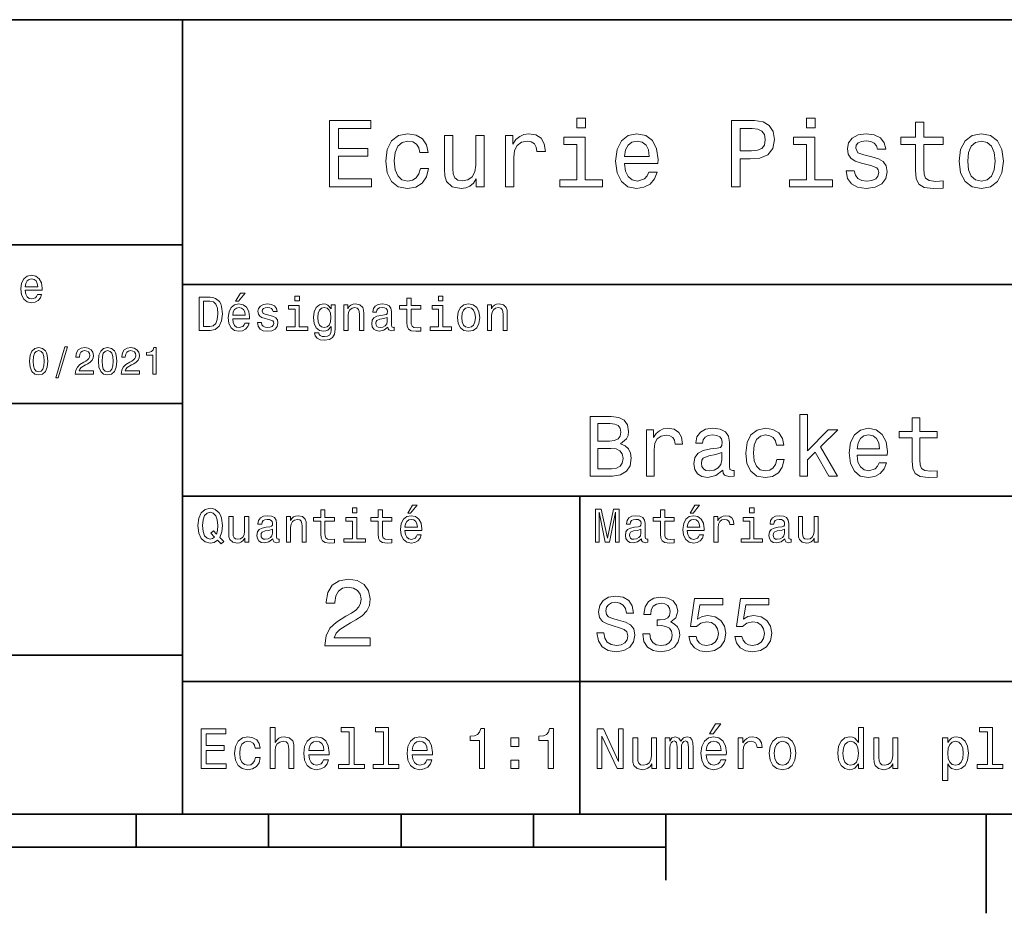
# Model space of a CAD drawing. Extents: x 0 to 297, y 0 to 210.
# Tile 6 of 8: x 150 to 224, y 2 to 70. Entities that reach past the tile are written whole.
import ezdxf

# ---------------------------------------------------------------- set-up
doc = ezdxf.new("R2010")
doc.units = 0

msp = doc.modelspace()

# ---------------------------------------------------------------- linework, layer by layer
at = {"color": 7, "lineweight": 35}
for p, q in [((97, 70), (287, 70)), ((162, 10), (162, 70)), ((97, 53), (162, 53)), ((162, 50), (287, 50)), ((97, 41), (162, 41)), ((162, 34), (287, 34)), ((97, 22), (162, 22)), ((162, 20), (287, 20)), ((10, 10), (287, 10)), ((97, 10), (287, 10)), ((98.5, 7.5), (198.5, 7.5))]:
    msp.add_line(p, q, dxfattribs=at)
at = {"color": 7, "lineweight": 35, "ltscale": 0.35}
msp.add_line((192, 20), (192, 34), dxfattribs=at)
at = {"color": 7, "lineweight": 35, "ltscale": 0.25}
msp.add_line((192, 10), (192, 20), dxfattribs=at)
at = {"color": 7, "lineweight": 35, "ltscale": 0.0625}
for p, q in [((158.5, 10), (158.5, 7.5)), ((168.5, 10), (168.5, 7.5)), ((178.5, 10), (178.5, 7.5)), ((188.5, 10), (188.5, 7.5))]:
    msp.add_line(p, q, dxfattribs=at)
at = {"color": 7, "lineweight": 35, "ltscale": 0.125}
msp.add_line((198.5, 10), (198.5, 5), dxfattribs=at)
at = {"color": 7, "lineweight": 35, "ltscale": 0.1875}
msp.add_line((222.699997, 10), (222.699997, 2.5), dxfattribs=at)
at = {"color": 7, "lineweight": 13}
for points in [[(192.439484, 62.554031), (191.769455, 62.554031), (191.769455, 61.833572), (192.439484, 61.833572)], [(209.788177, 62.554031), (209.118149, 62.554031), (209.118149, 61.833572), (209.788177, 61.833572)], [(173.109512, 57.381123), (176.279541, 57.381123), (176.279541, 57.986309), (173.772339, 57.986309), (173.772339, 59.679394), (176.005768, 59.679394), (176.005768, 60.277374), (173.772339, 60.277374), (173.772339, 61.775936), (176.221893, 61.775936), (176.221893, 62.381123), (173.109512, 62.381123)], [(203.462524, 57.381123), (204.125351, 57.381123), (204.125351, 59.492073), (204.860229, 59.492073), (205.602295, 59.528095), (206.193085, 59.780258), (206.574921, 60.270172), (206.704605, 60.940201), (206.603745, 61.559795), (206.315552, 62.013687), (205.840057, 62.287464), (205.191635, 62.381123), (203.462524, 62.381123)], [(205.01152, 61.76873), (205.443802, 61.725502), (205.760803, 61.588615), (205.94812, 61.336452), (206.01297, 60.940201), (205.940918, 60.522331), (205.746399, 60.270172), (205.414978, 60.140488), (204.96109, 60.104465), (204.125351, 60.104465), (204.125351, 61.76873)], [(217.353027, 60.579971), (217.353027, 58.64193), (217.396255, 58.015129), (217.597992, 57.582851), (218.001434, 57.330688), (218.685883, 57.244236), (219.43515, 57.280258), (219.43515, 57.827808), (218.887604, 57.78458), (218.390488, 57.842216), (218.123917, 58.022331), (218.008652, 58.324928), (217.98703, 58.75), (217.98703, 60.579971), (219.43515, 60.579971), (219.43515, 61.120316), (217.98703, 61.120316), (217.98703, 62.251438), (217.353027, 62.251438), (217.353027, 61.120316), (216.257935, 61.120316), (216.257935, 60.579971)], [(179.932281, 59.967579), (180.559082, 59.967579), (180.429398, 60.543945), (180.119598, 60.997837), (179.636887, 61.278816), (179.010086, 61.386887), (178.318436, 61.242794), (177.792511, 60.839336), (177.46109, 60.183716), (177.345825, 59.304752), (177.453888, 58.432995), (177.778091, 57.78458), (178.289627, 57.381123), (178.988464, 57.244236), (179.608063, 57.352303), (180.090775, 57.6549), (180.42218, 58.130402), (180.566284, 58.764408), (179.96109, 58.764408), (179.853027, 58.36095), (179.651291, 58.058357), (179.363113, 57.871037), (179.010086, 57.8134), (178.570602, 57.907059), (178.253601, 58.195244), (178.059082, 58.663544), (177.994232, 59.326366), (178.059082, 59.974781), (178.260803, 60.443081), (178.585007, 60.731266), (179.010086, 60.83213), (179.38472, 60.767288), (179.66571, 60.601585), (179.853027, 60.327808)], [(184.788177, 61.25), (184.154175, 61.25), (184.154175, 59.016571), (184.082123, 58.497837), (183.873199, 58.123196), (183.548996, 57.892651), (183.123917, 57.820602), (182.785294, 57.878242), (182.569168, 58.051151), (182.446686, 58.346542), (182.417862, 58.764408), (182.417862, 61.25), (181.783859, 61.25), (181.783859, 58.706772), (181.805481, 58.195244), (181.942368, 57.770172), (182.360229, 57.381123), (183.030258, 57.244236), (183.390488, 57.294666), (183.700287, 57.424351), (183.966858, 57.647694), (184.182999, 57.971901), (184.182999, 57.381123), (184.788177, 57.381123)], [(186.380402, 57.381123), (187.014404, 57.381123), (187.014404, 59.592937), (187.079254, 60.12608), (187.273773, 60.507923), (187.590775, 60.738472), (188.015854, 60.817722), (188.332855, 60.767288), (188.570602, 60.623199), (188.714691, 60.378242), (188.765121, 60.046829), (189.406342, 60.046829), (189.319885, 60.630402), (189.082123, 61.048271), (188.685883, 61.30043), (188.145538, 61.386887), (187.778091, 61.32925), (187.46109, 61.185158), (187.180115, 60.940201), (186.956772, 60.608788), (186.956772, 61.25), (186.380402, 61.25)], [(192.417862, 57.914265), (192.417862, 61.120316), (190.789627, 61.120316), (190.789627, 60.579971), (191.783859, 60.579971), (191.783859, 57.914265), (190.48703, 57.914265), (190.48703, 57.381123), (193.729111, 57.381123), (193.729111, 57.914265)], [(195.37175, 59.131844), (197.907776, 59.131844), (197.914978, 59.427231), (197.799713, 60.255764), (197.482712, 60.875359), (196.978378, 61.25), (196.30835, 61.386887), (195.65274, 61.242794), (195.148407, 60.839336), (194.824203, 60.183716), (194.708923, 59.319164), (194.817001, 58.432995), (195.141205, 57.78458), (195.638321, 57.381123), (196.286743, 57.244236), (196.848694, 57.337894), (197.309799, 57.582851), (197.648407, 57.971901), (197.842941, 58.490631), (197.216141, 58.490631), (197.086456, 58.20245), (196.899139, 57.986309), (196.365997, 57.8134), (195.955322, 57.892651), (195.645538, 58.14481), (195.443802, 58.555473), (195.37175, 59.110229)], [(209.766571, 57.914265), (209.766571, 61.120316), (208.138321, 61.120316), (208.138321, 60.579971), (209.132568, 60.579971), (209.132568, 57.914265), (207.835724, 57.914265), (207.835724, 57.381123), (211.077805, 57.381123), (211.077805, 57.914265)], [(214.060516, 59.636166), (213.44812, 59.780258), (212.994232, 59.945965), (212.842941, 60.28458), (212.886169, 60.522331), (213.03746, 60.695244), (213.282425, 60.803314), (213.635437, 60.846542), (213.97406, 60.803314), (214.240631, 60.67363), (214.413544, 60.479107), (214.485596, 60.219738), (215.105194, 60.219738), (215.105194, 60.23415), (214.997116, 60.70245), (214.701721, 61.069885), (214.240631, 61.30043), (213.635437, 61.386887), (213.023056, 61.30043), (212.57637, 61.062679), (212.29538, 60.709652), (212.208939, 60.262966), (212.273773, 59.830688), (212.475494, 59.528095), (212.806915, 59.311958), (213.289627, 59.16066), (213.995682, 58.987751), (214.427948, 58.807636), (214.543228, 58.663544), (214.586456, 58.447407), (214.521606, 58.180836), (214.348694, 57.979107), (214.067719, 57.849422), (213.693085, 57.806194), (213.296829, 57.849422), (213.008636, 58.000721), (212.814117, 58.245674), (212.734863, 58.584293), (212.122482, 58.584293), (212.223343, 58.007923), (212.518738, 57.590057), (212.98703, 57.337894), (213.635437, 57.244236), (214.312683, 57.337894), (214.809799, 57.590057), (215.112396, 57.993515), (215.220459, 58.519451), (215.141205, 58.973343), (214.917862, 59.283138), (214.55043, 59.484871)], [(220.65274, 59.311958), (220.768005, 58.432995), (221.099426, 57.78458), (221.625366, 57.381123), (222.331421, 57.244236), (223.030258, 57.381123), (223.556198, 57.777374), (223.887604, 58.425793), (224.010086, 59.311958), (223.887604, 60.190922), (223.556198, 60.846542), (223.030258, 61.242794), (222.331421, 61.386887), (221.625366, 61.242794), (221.099426, 60.839336), (220.768005, 60.190922)], [(195.37175, 59.664986), (195.451004, 60.162102), (195.645538, 60.529537), (195.940918, 60.75288), (196.329971, 60.83213), (196.711807, 60.75288), (197.007202, 60.529537), (197.187317, 60.162102), (197.252167, 59.664986)], [(221.301147, 59.319164), (221.365997, 59.967579), (221.567719, 60.435879), (221.891937, 60.72406), (222.331421, 60.824928), (222.763687, 60.72406), (223.087891, 60.443081), (223.289627, 59.967579), (223.361679, 59.319164), (223.289627, 58.663544), (223.087891, 58.188038), (222.763687, 57.899853), (222.331421, 57.806194), (221.891937, 57.899853), (221.567719, 58.188038), (221.365997, 58.663544)], [(150.121765, 49.565922), (151.389771, 49.565922), (151.393372, 49.713619), (151.335739, 50.127884), (151.177231, 50.437683), (150.925079, 50.625), (150.590057, 50.693443), (150.262253, 50.621399), (150.010086, 50.41967), (149.847977, 50.091862), (149.790344, 49.659584), (149.844376, 49.216499), (150.006485, 48.892292), (150.255051, 48.690563), (150.579254, 48.62212), (150.860229, 48.668949), (151.090775, 48.791428), (151.260086, 48.98595), (151.357346, 49.245319), (151.043945, 49.245319), (150.979111, 49.101227), (150.885452, 48.993156), (150.618881, 48.9067), (150.413544, 48.946327), (150.258652, 49.072407), (150.157776, 49.27774), (150.121765, 49.555115)], [(150.121765, 49.832493), (150.161377, 50.081055), (150.258652, 50.264771), (150.406342, 50.376442), (150.600861, 50.416069), (150.791794, 50.376442), (150.939484, 50.264771), (151.029541, 50.081055), (151.061966, 49.832493)], [(166.004318, 48.728386), (166.216858, 48.728386), (166.717575, 49.340778), (166.364548, 49.340778)], [(170.824203, 49.117435), (170.489197, 49.117435), (170.489197, 48.757202), (170.824203, 48.757202)], [(181.667145, 49.117435), (181.332138, 49.117435), (181.332138, 48.757202), (181.667145, 48.757202)], [(164.080688, 49.030979), (163.248566, 49.030979), (163.248566, 46.530979), (164.080688, 46.530979), (164.473343, 46.610229), (164.765137, 46.851585), (164.945251, 47.244236), (165.010086, 47.780979), (164.952454, 48.328529), (164.880402, 48.544666), (164.779541, 48.717579), (164.487747, 48.951729), (164.296829, 49.009365)], [(164.055481, 48.731987), (164.329254, 48.677952), (164.516571, 48.512245), (164.628235, 48.216858), (164.664261, 47.780979), (164.624634, 47.359509), (164.51297, 47.064121), (164.322052, 46.887608), (164.055481, 46.829971), (163.583572, 46.829971), (163.583572, 48.731987)], [(165.784576, 47.406338), (167.052597, 47.406338), (167.056198, 47.554035), (166.998566, 47.9683), (166.840057, 48.278099), (166.587891, 48.465416), (166.252884, 48.533859), (165.925079, 48.461815), (165.672913, 48.260086), (165.510803, 47.932278), (165.453171, 47.5), (165.507202, 47.056915), (165.669312, 46.732708), (165.917862, 46.530979), (166.242081, 46.462536), (166.523056, 46.509365), (166.753601, 46.631844), (166.922913, 46.826366), (167.020172, 47.085735), (166.706772, 47.085735), (166.641937, 46.941643), (166.548264, 46.833572), (166.281708, 46.747116), (166.07637, 46.786743), (165.921463, 46.912823), (165.820602, 47.118156), (165.784576, 47.395531)], [(168.623199, 47.658501), (168.317001, 47.730545), (168.090057, 47.8134), (168.014404, 47.982708), (168.036026, 48.101585), (168.111664, 48.188038), (168.234146, 48.242073), (168.41066, 48.263687), (168.579971, 48.242073), (168.713257, 48.177231), (168.799713, 48.079971), (168.835739, 47.950287), (169.145538, 47.950287), (169.145538, 47.957493), (169.091492, 48.191643), (168.943802, 48.375359), (168.713257, 48.490635), (168.41066, 48.533859), (168.104462, 48.490635), (167.881119, 48.371758), (167.740631, 48.195244), (167.697403, 47.971901), (167.729828, 47.755764), (167.830688, 47.604465), (167.996399, 47.496399), (168.237747, 47.42075), (168.590775, 47.334293), (168.806915, 47.244236), (168.864548, 47.172188), (168.886169, 47.064121), (168.853745, 46.930836), (168.767288, 46.829971), (168.626801, 46.765129), (168.439484, 46.743515), (168.241348, 46.765129), (168.09726, 46.840778), (168, 46.963257), (167.960373, 47.132565), (167.654175, 47.132565), (167.704605, 46.844379), (167.85231, 46.635445), (168.086456, 46.509365), (168.41066, 46.462536), (168.749283, 46.509365), (168.997833, 46.635445), (169.149139, 46.837173), (169.203171, 47.100143), (169.163544, 47.327087), (169.05188, 47.481987), (168.868149, 47.582851)], [(170.8134, 46.79755), (170.8134, 48.400574), (169.999283, 48.400574), (169.999283, 48.130402), (170.496399, 48.130402), (170.496399, 46.79755), (169.847977, 46.79755), (169.847977, 46.530979), (171.469025, 46.530979), (171.469025, 46.79755)], [(173.518738, 46.617435), (173.518738, 48.465416), (173.216141, 48.465416), (173.216141, 48.152016), (172.967575, 48.4366), (172.816284, 48.508644), (172.646973, 48.533859), (172.340775, 48.461815), (172.103027, 48.260086), (171.94812, 47.935879), (171.894089, 47.5), (171.94812, 47.060516), (172.103027, 46.736309), (172.340775, 46.530979), (172.646973, 46.462536), (172.819885, 46.487751), (172.963974, 46.552593), (173.216141, 46.826366), (173.216141, 46.552593), (173.187317, 46.336456), (173.108063, 46.181557), (172.956772, 46.091499), (172.729828, 46.059078), (172.531708, 46.080692), (172.391205, 46.134727), (172.30835, 46.228386), (172.283142, 46.354465), (171.976944, 46.354465), (171.976944, 46.340057), (172.023773, 46.109509), (172.167862, 45.9366), (172.398407, 45.824928), (172.711823, 45.785301), (173.086456, 45.839336), (173.335022, 45.990635), (173.47551, 46.253601)], [(174.181549, 46.530979), (174.498566, 46.530979), (174.498566, 47.647694), (174.530975, 47.903458), (174.635452, 48.090778), (174.797546, 48.206051), (175.013687, 48.249279), (175.1866, 48.213257), (175.294662, 48.115993), (175.348709, 47.953888), (175.366714, 47.737751), (175.366714, 46.530979), (175.683716, 46.530979), (175.683716, 47.802593), (175.669312, 48.058357), (175.604462, 48.270893), (175.391937, 48.465416), (175.060516, 48.533859), (174.876801, 48.508644), (174.721909, 48.440201), (174.588623, 48.324928), (174.484146, 48.170029), (174.484146, 48.465416), (174.181549, 48.465416)], [(177.499283, 46.783142), (177.499283, 46.772335), (177.517288, 46.649857), (177.57132, 46.5634), (177.798264, 46.494957), (177.974777, 46.523773), (177.974777, 46.76873), (177.899139, 46.757923), (177.798264, 46.804756), (177.780258, 46.948845), (177.780258, 47.950287), (177.73703, 48.206051), (177.610947, 48.386166), (177.391205, 48.494236), (177.081406, 48.533859), (176.778824, 48.490635), (176.555481, 48.368156), (176.414978, 48.177231), (176.368149, 47.925072), (176.368149, 47.903458), (176.65274, 47.903458), (176.677948, 48.054756), (176.757202, 48.162823), (176.886887, 48.227665), (177.070602, 48.25288), (177.247116, 48.234871), (177.373199, 48.180836), (177.448853, 48.087173), (177.47406, 47.957493), (177.459656, 47.806194), (177.402023, 47.730545), (177.257919, 47.694523), (176.987747, 47.665707), (176.677948, 47.600864), (176.458206, 47.485592), (176.328537, 47.305473), (176.28891, 47.038906), (176.324921, 46.801151), (176.4366, 46.624638), (176.616714, 46.512966), (176.86528, 46.473343), (177.200287, 46.548992)], [(178.943802, 48.130402), (178.943802, 47.161381), (178.965424, 46.84798), (179.066284, 46.631844), (179.268005, 46.505764), (179.610229, 46.462536), (179.984863, 46.480545), (179.984863, 46.754322), (179.71109, 46.732708), (179.46254, 46.761528), (179.329254, 46.851585), (179.271606, 47.00288), (179.260803, 47.215416), (179.260803, 48.130402), (179.984863, 48.130402), (179.984863, 48.400574), (179.260803, 48.400574), (179.260803, 48.966137), (178.943802, 48.966137), (178.943802, 48.400574), (178.396255, 48.400574), (178.396255, 48.130402)], [(181.656342, 46.79755), (181.656342, 48.400574), (180.842224, 48.400574), (180.842224, 48.130402), (181.33934, 48.130402), (181.33934, 46.79755), (180.690918, 46.79755), (180.690918, 46.530979), (182.311966, 46.530979), (182.311966, 46.79755)], [(182.762253, 47.496399), (182.819885, 47.056915), (182.985596, 46.732708), (183.248566, 46.530979), (183.601593, 46.462536), (183.951004, 46.530979), (184.213974, 46.729107), (184.379684, 47.053314), (184.440918, 47.496399), (184.379684, 47.935879), (184.213974, 48.263687), (183.951004, 48.461815), (183.601593, 48.533859), (183.248566, 48.461815), (182.985596, 48.260086), (182.819885, 47.935879)], [(185.024506, 46.530979), (185.341492, 46.530979), (185.341492, 47.647694), (185.373917, 47.903458), (185.478394, 48.090778), (185.640488, 48.206051), (185.856628, 48.249279), (186.029541, 48.213257), (186.137604, 48.115993), (186.19165, 47.953888), (186.209656, 47.737751), (186.209656, 46.530979), (186.526657, 46.530979), (186.526657, 47.802593), (186.512253, 48.058357), (186.447403, 48.270893), (186.234879, 48.465416), (185.903458, 48.533859), (185.719742, 48.508644), (185.56485, 48.440201), (185.431564, 48.324928), (185.327087, 48.170029), (185.327087, 48.465416), (185.024506, 48.465416)], [(165.784576, 47.672909), (165.824203, 47.921471), (165.921463, 48.105186), (166.069168, 48.216858), (166.263687, 48.256485), (166.454605, 48.216858), (166.60231, 48.105186), (166.692368, 47.921471), (166.724777, 47.672909)], [(172.221909, 47.5), (172.254318, 47.820606), (172.351593, 48.058357), (172.502884, 48.198845), (172.704605, 48.249279), (172.917145, 48.198845), (173.075653, 48.058357), (173.172913, 47.820606), (173.208939, 47.5), (173.172913, 47.172188), (173.075653, 46.938038), (172.917145, 46.793949), (172.704605, 46.747116), (172.502884, 46.793949), (172.351593, 46.938038), (172.254318, 47.175793)], [(183.086456, 47.5), (183.118881, 47.824207), (183.219742, 48.058357), (183.381851, 48.20245), (183.601593, 48.25288), (183.817719, 48.20245), (183.979828, 48.061958), (184.080688, 47.824207), (184.116714, 47.5), (184.080688, 47.172188), (183.979828, 46.934437), (183.817719, 46.790344), (183.601593, 46.743515), (183.381851, 46.790344), (183.219742, 46.934437), (183.118881, 47.172188)], [(177.463257, 47.208214), (177.420029, 47.020893), (177.304749, 46.876801), (177.131851, 46.783142), (176.919312, 46.750721), (176.782425, 46.76873), (176.68515, 46.826366), (176.623917, 46.927231), (176.605911, 47.067722), (176.620316, 47.193802), (176.677948, 47.283859), (176.908508, 47.384727), (177.200287, 47.427952), (177.463257, 47.514408)], [(150.438049, 44.201729), (150.481277, 43.749279), (150.616714, 43.426514), (150.832855, 43.230549), (151.132568, 43.167149), (151.429398, 43.230549), (151.645538, 43.426514), (151.778107, 43.749279), (151.824219, 44.201729), (151.778107, 44.651299), (151.723343, 44.829971), (151.645538, 44.976948), (151.429398, 45.172913), (151.132568, 45.239193), (150.832855, 45.172913), (150.616714, 44.974064), (150.481277, 44.651299)], [(150.714706, 44.201729), (150.737762, 44.550434), (150.809799, 44.801155), (150.939484, 44.948128), (151.132568, 45), (151.322769, 44.948128), (151.452454, 44.801155), (151.524506, 44.550434), (151.547562, 44.201729), (151.524506, 43.850143), (151.452454, 43.599426), (151.322769, 43.45245), (151.132568, 43.403458), (150.939484, 43.45245), (150.809799, 43.599426), (150.737762, 43.850143)], [(152.417877, 42.956772), (152.616714, 42.956772), (153.314133, 45.279541), (153.112396, 45.279541)], [(153.899139, 43.224785), (155.273773, 43.224785), (155.273773, 43.472622), (154.187317, 43.472622), (154.247849, 43.60807), (154.351593, 43.720463), (154.671478, 43.925072), (154.841507, 44.011528), (155.031708, 44.135448), (155.167145, 44.279541), (155.244965, 44.44957), (155.273773, 44.642651), (155.224792, 44.884727), (155.08934, 45.074928), (154.881851, 45.195965), (154.613831, 45.239193), (154.337173, 45.190201), (154.126801, 45.054756), (153.991364, 44.838619), (153.945251, 44.553314), (153.945251, 44.51297), (154.207504, 44.51297), (154.207504, 44.536022), (154.233429, 44.731991), (154.311249, 44.876083), (154.435165, 44.9683), (154.599426, 45), (154.766571, 44.971184), (154.890488, 44.899136), (154.971191, 44.786743), (155, 44.645535), (154.979828, 44.51297), (154.925079, 44.400578), (154.832855, 44.302593), (154.706055, 44.216141), (154.536026, 44.12392), (154.253601, 43.945248), (154.054764, 43.755043), (153.9366, 43.524498), (153.899139, 43.233429)], [(155.642654, 44.201729), (155.685883, 43.749279), (155.821335, 43.426514), (156.037476, 43.230549), (156.337173, 43.167149), (156.634003, 43.230549), (156.850143, 43.426514), (156.982712, 43.749279), (157.028824, 44.201729), (156.982712, 44.651299), (156.927963, 44.829971), (156.850143, 44.976948), (156.634003, 45.172913), (156.337173, 45.239193), (156.037476, 45.172913), (155.821335, 44.974064), (155.685883, 44.651299)], [(155.919312, 44.201729), (155.942368, 44.550434), (156.01442, 44.801155), (156.144104, 44.948128), (156.337173, 45), (156.527374, 44.948128), (156.657059, 44.801155), (156.729111, 44.550434), (156.752167, 44.201729), (156.729111, 43.850143), (156.657059, 43.599426), (156.527374, 43.45245), (156.337173, 43.403458), (156.144104, 43.45245), (156.01442, 43.599426), (155.942368, 43.850143)], [(157.368881, 43.224785), (158.743515, 43.224785), (158.743515, 43.472622), (157.657059, 43.472622), (157.71759, 43.60807), (157.821335, 43.720463), (158.14122, 43.925072), (158.311249, 44.011528), (158.50145, 44.135448), (158.636887, 44.279541), (158.714706, 44.44957), (158.743515, 44.642651), (158.694534, 44.884727), (158.559082, 45.074928), (158.351593, 45.195965), (158.083572, 45.239193), (157.806915, 45.190201), (157.596542, 45.054756), (157.461105, 44.838619), (157.414993, 44.553314), (157.414993, 44.51297), (157.677231, 44.51297), (157.677231, 44.536022), (157.703171, 44.731991), (157.780991, 44.876083), (157.904907, 44.9683), (158.069168, 45), (158.236313, 44.971184), (158.360229, 44.899136), (158.440918, 44.786743), (158.469742, 44.645535), (158.44957, 44.51297), (158.394821, 44.400578), (158.302597, 44.302593), (158.175797, 44.216141), (158.005768, 44.12392), (157.723343, 43.945248), (157.524506, 43.755043), (157.406342, 43.524498), (157.368881, 43.233429)], [(159.755051, 43.224785), (160.017288, 43.224785), (160.017288, 45.239193), (159.821335, 45.239193), (159.769455, 45.0634), (159.66571, 44.945248), (159.507202, 44.876083), (159.288193, 44.853027), (159.288193, 44.648415), (159.755051, 44.648415)], [(208.62175, 35.530258), (209.192368, 35.530258), (209.192368, 36.755764), (209.78891, 37.332851), (210.8134, 35.530258), (211.455322, 35.530258), (210.177948, 37.728386), (211.487747, 39.012245), (210.768005, 39.012245), (209.192368, 37.443081), (209.192368, 40.185879), (208.62175, 40.185879)], [(195.082855, 37.961815), (195.536743, 38.337894), (195.653458, 38.590778), (195.692368, 38.902016), (195.608063, 39.388329), (195.355179, 39.738472), (194.946686, 39.95245), (194.376083, 40.030258), (192.77449, 40.030258), (192.77449, 35.530258), (194.466858, 35.530258), (195.069885, 35.621037), (195.517288, 35.886887), (195.796112, 36.308357), (195.893372, 36.87896), (195.835007, 37.261528), (195.679398, 37.57925), (195.426514, 37.812679)], [(194.252884, 38.162823), (193.371033, 38.162823), (193.371033, 39.492073), (194.304749, 39.492073), (194.654892, 39.453171), (194.901291, 39.336452), (195.05043, 39.135445), (195.10231, 38.837173), (195.043945, 38.538902), (194.888321, 38.331409), (194.622482, 38.201729)], [(217.115997, 38.409222), (217.115997, 36.664986), (217.154892, 36.100864), (217.336456, 35.711815), (217.69957, 35.484871), (218.315552, 35.407059), (218.989914, 35.43948), (218.989914, 35.932274), (218.497116, 35.893372), (218.049713, 35.945244), (217.809799, 36.107349), (217.706055, 36.379681), (217.6866, 36.762245), (217.6866, 38.409222), (218.989914, 38.409222), (218.989914, 38.895531), (217.6866, 38.895531), (217.6866, 39.913544), (217.115997, 39.913544), (217.115997, 38.895531), (216.130402, 38.895531), (216.130402, 38.409222)], [(197.047546, 35.530258), (197.618149, 35.530258), (197.618149, 37.520893), (197.676514, 38.000721), (197.851578, 38.344379), (198.136887, 38.551872), (198.519455, 38.623199), (198.804749, 38.577808), (199.018723, 38.448124), (199.148407, 38.227665), (199.193802, 37.929394), (199.770889, 37.929394), (199.693085, 38.454609), (199.479111, 38.830692), (199.122482, 39.057636), (198.636169, 39.135445), (198.305466, 39.083572), (198.020172, 38.953888), (197.767288, 38.733429), (197.566284, 38.435158), (197.566284, 39.012245), (197.047546, 39.012245)], [(202.805481, 35.98415), (202.805481, 35.964695), (202.837891, 35.744236), (202.93515, 35.588615), (203.343658, 35.465416), (203.661377, 35.517288), (203.661377, 35.958214), (203.525208, 35.938759), (203.343658, 36.023052), (203.311234, 36.282421), (203.311234, 38.085014), (203.233429, 38.545387), (203.006485, 38.869595), (202.610947, 39.064121), (202.053314, 39.135445), (201.508636, 39.057636), (201.106628, 38.837173), (200.853745, 38.493515), (200.769455, 38.039623), (200.769455, 38.000721), (201.281693, 38.000721), (201.327087, 38.273052), (201.469742, 38.467579), (201.703171, 38.584293), (202.033859, 38.629681), (202.351578, 38.59726), (202.578522, 38.5), (202.714691, 38.331409), (202.760086, 38.09798), (202.734146, 37.825645), (202.630402, 37.68948), (202.371033, 37.624638), (201.88472, 37.572765), (201.327087, 37.456051), (200.931549, 37.248558), (200.69812, 36.924351), (200.626801, 36.444523), (200.691635, 36.016571), (200.892654, 35.698845), (201.216858, 35.497837), (201.664261, 35.426514), (202.267288, 35.562679)], [(206.858063, 37.858067), (207.42218, 37.858067), (207.305481, 38.376801), (207.026657, 38.785301), (206.592224, 39.038185), (206.028091, 39.135445), (205.405609, 39.005764), (204.932281, 38.642651), (204.634003, 38.052593), (204.530258, 37.261528), (204.627518, 36.476944), (204.919312, 35.893372), (205.379684, 35.530258), (206.008636, 35.407059), (206.566284, 35.504322), (207.000717, 35.776657), (207.298996, 36.204609), (207.428665, 36.775215), (206.884003, 36.775215), (206.786743, 36.412102), (206.605179, 36.139767), (206.345825, 35.97118), (206.028091, 35.919308), (205.632568, 36.003601), (205.34726, 36.262966), (205.17218, 36.684437), (205.113831, 37.280979), (205.17218, 37.864552), (205.353745, 38.286022), (205.645538, 38.545387), (206.028091, 38.636166), (206.365265, 38.577808), (206.618149, 38.428673), (206.786743, 38.182274)], [(212.946686, 37.105907), (215.229111, 37.105907), (215.235596, 37.371758), (215.131836, 38.117435), (214.846542, 38.675072), (214.392654, 39.012245), (213.789627, 39.135445), (213.19957, 39.005764), (212.745682, 38.642651), (212.453888, 38.052593), (212.350143, 37.274494), (212.447403, 36.476944), (212.739197, 35.893372), (213.1866, 35.530258), (213.770172, 35.407059), (214.27594, 35.491352), (214.690918, 35.711815), (214.995682, 36.061958), (215.170746, 36.528816), (214.606628, 36.528816), (214.489914, 36.269451), (214.32132, 36.074928), (213.841492, 35.919308), (213.471893, 35.990631), (213.193085, 36.217579), (213.01152, 36.587173), (212.946686, 37.086452)], [(212.946686, 37.585735), (213.018005, 38.033138), (213.193085, 38.363831), (213.458939, 38.564842), (213.809082, 38.636166), (214.15274, 38.564842), (214.418579, 38.363831), (214.580688, 38.033138), (214.639053, 37.585735)], [(194.395523, 36.068443), (193.371033, 36.068443), (193.371033, 37.618156), (194.337173, 37.618156), (194.745682, 37.572765), (195.03746, 37.4366), (195.21254, 37.203171), (195.270889, 36.865993), (195.21254, 36.509365), (195.05043, 36.262966), (194.778091, 36.113831)], [(202.740631, 36.749279), (202.662827, 36.412102), (202.455322, 36.152737), (202.144089, 35.98415), (201.76152, 35.925793), (201.515121, 35.958214), (201.340057, 36.061958), (201.229828, 36.243515), (201.197403, 36.496395), (201.223343, 36.723343), (201.327087, 36.885445), (201.742065, 37.067001), (202.267288, 37.14481), (202.740631, 37.30043)], [(164.642654, 30.685879), (164.916428, 30.401297), (165.107346, 30.592218), (164.811966, 30.894812), (164.963257, 31.305475), (165.010086, 31.780979), (164.941635, 32.339336), (164.862396, 32.56628), (164.757919, 32.753601), (164.46254, 33.009365), (164.282425, 33.074207), (164.08429, 33.099422), (163.702454, 33.009365), (163.41066, 32.757202), (163.223343, 32.342937), (163.158508, 31.780979), (163.223343, 31.219019), (163.407059, 30.804754), (163.698853, 30.54899), (164.08429, 30.462536), (164.39769, 30.520172)], [(164.41571, 30.916426), (164.260803, 30.801151), (164.08429, 30.765129), (163.850143, 30.829971), (163.666428, 31.024494), (163.543945, 31.341497), (163.504318, 31.780979), (163.543945, 32.216858), (163.662827, 32.537464), (163.846542, 32.731987), (164.08429, 32.80043), (164.318451, 32.731987), (164.502167, 32.533859), (164.621033, 32.213257), (164.664261, 31.780979), (164.631851, 31.40634), (164.5634, 31.150576), (164.329254, 31.395533), (164.13472, 31.211815)], [(172.438034, 32.130402), (172.438034, 31.161383), (172.459656, 30.847982), (172.560516, 30.631844), (172.762253, 30.505762), (173.104462, 30.462536), (173.479111, 30.480547), (173.479111, 30.754322), (173.205338, 30.732708), (172.956772, 30.761526), (172.823486, 30.851583), (172.765854, 31.002882), (172.755035, 31.215418), (172.755035, 32.130402), (173.479111, 32.130402), (173.479111, 32.400574), (172.755035, 32.400574), (172.755035, 32.966137), (172.438034, 32.966137), (172.438034, 32.400574), (171.890488, 32.400574), (171.890488, 32.130402)], [(175.161377, 33.117435), (174.82637, 33.117435), (174.82637, 32.757202), (175.161377, 32.757202)], [(176.775223, 32.130402), (176.775223, 31.161383), (176.796829, 30.847982), (176.89769, 30.631844), (177.099426, 30.505762), (177.44165, 30.462536), (177.816284, 30.480547), (177.816284, 30.754322), (177.542511, 30.732708), (177.293945, 30.761526), (177.16066, 30.851583), (177.103027, 31.002882), (177.092224, 31.215418), (177.092224, 32.130402), (177.816284, 32.130402), (177.816284, 32.400574), (177.092224, 32.400574), (177.092224, 32.966137), (176.775223, 32.966137), (176.775223, 32.400574), (176.227661, 32.400574), (176.227661, 32.130402)], [(179.015854, 32.728386), (179.228394, 32.728386), (179.729111, 33.340778), (179.376083, 33.340778)], [(193.183716, 30.530979), (193.46109, 30.530979), (193.46109, 32.80043), (193.929398, 30.530979), (194.239197, 30.530979), (194.703888, 32.80043), (194.703888, 30.530979), (194.984863, 30.530979), (194.984863, 33.030979), (194.545395, 33.030979), (194.08429, 30.826368), (193.626801, 33.030979), (193.183716, 33.030979)], [(198.100861, 32.130402), (198.100861, 31.161383), (198.122482, 30.847982), (198.223343, 30.631844), (198.425079, 30.505762), (198.767288, 30.462536), (199.141937, 30.480547), (199.141937, 30.754322), (198.868149, 30.732708), (198.619598, 30.761526), (198.486313, 30.851583), (198.42868, 31.002882), (198.417862, 31.215418), (198.417862, 32.130402), (199.141937, 32.130402), (199.141937, 32.400574), (198.417862, 32.400574), (198.417862, 32.966137), (198.100861, 32.966137), (198.100861, 32.400574), (197.553314, 32.400574), (197.553314, 32.130402)], [(200.341492, 32.728386), (200.554031, 32.728386), (201.054749, 33.340778), (200.701736, 33.340778)], [(205.161377, 33.117435), (204.82637, 33.117435), (204.82637, 32.757202), (205.161377, 32.757202)], [(166.998566, 32.465416), (166.681549, 32.465416), (166.681549, 31.348703), (166.645538, 31.089336), (166.541061, 30.902016), (166.378967, 30.786743), (166.166428, 30.750719), (165.997116, 30.779539), (165.889053, 30.865993), (165.827805, 31.013687), (165.8134, 31.222622), (165.8134, 32.465416), (165.496399, 32.465416), (165.496399, 31.193804), (165.507202, 30.93804), (165.575653, 30.725504), (165.784576, 30.530979), (166.119598, 30.462536), (166.299713, 30.487751), (166.454605, 30.552593), (166.587891, 30.664265), (166.695969, 30.826368), (166.695969, 30.530979), (166.998566, 30.530979)], [(168.824921, 30.78314), (168.824921, 30.772333), (168.842941, 30.649855), (168.896973, 30.5634), (169.123917, 30.494957), (169.30043, 30.523775), (169.30043, 30.768732), (169.224777, 30.757925), (169.123917, 30.804754), (169.105911, 30.948847), (169.105911, 31.950287), (169.062683, 32.206051), (168.9366, 32.386166), (168.716858, 32.494236), (168.407059, 32.533859), (168.104462, 32.490635), (167.881119, 32.368156), (167.740631, 32.177231), (167.693802, 31.925072), (167.693802, 31.903458), (167.978394, 31.903458), (168.003601, 32.054756), (168.082855, 32.162823), (168.21254, 32.227665), (168.396255, 32.25288), (168.572769, 32.234871), (168.698853, 32.180836), (168.77449, 32.087173), (168.799713, 31.957493), (168.785309, 31.806194), (168.727661, 31.730547), (168.583572, 31.694523), (168.3134, 31.665705), (168.003601, 31.600864), (167.783859, 31.48559), (167.654175, 31.305475), (167.614548, 31.038904), (167.650574, 30.801151), (167.762253, 30.62464), (167.942368, 30.512968), (168.190918, 30.473343), (168.52594, 30.54899)], [(169.844376, 30.530979), (170.161377, 30.530979), (170.161377, 31.647694), (170.193802, 31.903458), (170.298279, 32.090778), (170.460373, 32.206051), (170.676514, 32.249279), (170.849426, 32.213257), (170.957489, 32.115993), (171.011536, 31.95389), (171.029541, 31.737751), (171.029541, 30.530979), (171.346542, 30.530979), (171.346542, 31.802593), (171.332138, 32.058357), (171.267288, 32.270893), (171.054749, 32.465416), (170.723343, 32.533859), (170.539627, 32.508644), (170.38472, 32.440201), (170.251434, 32.324928), (170.146973, 32.170029), (170.146973, 32.465416), (169.844376, 32.465416)], [(175.150574, 30.79755), (175.150574, 32.400574), (174.336456, 32.400574), (174.336456, 32.130402), (174.833572, 32.130402), (174.833572, 30.79755), (174.185165, 30.79755), (174.185165, 30.530979), (175.806198, 30.530979), (175.806198, 30.79755)], [(178.796112, 31.40634), (180.064117, 31.40634), (180.067719, 31.554033), (180.010086, 31.9683), (179.851593, 32.278099), (179.599426, 32.465416), (179.264404, 32.533859), (178.9366, 32.461815), (178.684433, 32.260086), (178.522339, 31.932276), (178.464691, 31.5), (178.518738, 31.056915), (178.680832, 30.732708), (178.929398, 30.530979), (179.253601, 30.462536), (179.534576, 30.509365), (179.765137, 30.631844), (179.934433, 30.826368), (180.031708, 31.085733), (179.718292, 31.085733), (179.653458, 30.941643), (179.559799, 30.833572), (179.293228, 30.747118), (179.087891, 30.786743), (178.932999, 30.912823), (178.832138, 31.118155), (178.796112, 31.395533)], [(178.796112, 31.672911), (178.835739, 31.921469), (178.932999, 32.105186), (179.080688, 32.216858), (179.275208, 32.256485), (179.466141, 32.216858), (179.613831, 32.105186), (179.703888, 31.921469), (179.736313, 31.672911)], [(196.656342, 30.78314), (196.656342, 30.772333), (196.674347, 30.649855), (196.728394, 30.5634), (196.955338, 30.494957), (197.131851, 30.523775), (197.131851, 30.768732), (197.056198, 30.757925), (196.955338, 30.804754), (196.937317, 30.948847), (196.937317, 31.950287), (196.894089, 32.206051), (196.768005, 32.386166), (196.548264, 32.494236), (196.23848, 32.533859), (195.935883, 32.490635), (195.71254, 32.368156), (195.572052, 32.177231), (195.525223, 31.925072), (195.525223, 31.903458), (195.809799, 31.903458), (195.835022, 32.054756), (195.914261, 32.162823), (196.043945, 32.227665), (196.227661, 32.25288), (196.404175, 32.234871), (196.530258, 32.180836), (196.605911, 32.087173), (196.631119, 31.957493), (196.616714, 31.806194), (196.559082, 31.730547), (196.414978, 31.694523), (196.144806, 31.665705), (195.835022, 31.600864), (195.61528, 31.48559), (195.485596, 31.305475), (195.445969, 31.038904), (195.481995, 30.801151), (195.593658, 30.62464), (195.773773, 30.512968), (196.022339, 30.473343), (196.357346, 30.54899)], [(200.121765, 31.40634), (201.389771, 31.40634), (201.393372, 31.554033), (201.335739, 31.9683), (201.177231, 32.278099), (200.925079, 32.465416), (200.590057, 32.533859), (200.262253, 32.461815), (200.010086, 32.260086), (199.847977, 31.932276), (199.790344, 31.5), (199.844376, 31.056915), (200.006485, 30.732708), (200.255051, 30.530979), (200.579254, 30.462536), (200.860229, 30.509365), (201.090775, 30.631844), (201.260086, 30.826368), (201.357346, 31.085733), (201.043945, 31.085733), (200.979111, 30.941643), (200.885452, 30.833572), (200.618881, 30.747118), (200.413544, 30.786743), (200.258652, 30.912823), (200.157776, 31.118155), (200.121765, 31.395533)], [(200.121765, 31.672911), (200.161377, 31.921469), (200.258652, 32.105186), (200.406342, 32.216858), (200.600861, 32.256485), (200.791794, 32.216858), (200.939484, 32.105186), (201.029541, 31.921469), (201.061966, 31.672911)], [(202.131851, 30.530979), (202.448853, 30.530979), (202.448853, 31.636887), (202.481262, 31.903458), (202.578537, 32.094379), (202.73703, 32.209652), (202.94957, 32.249279), (203.108063, 32.224064), (203.226944, 32.152016), (203.298996, 32.029537), (203.324203, 31.863832), (203.644806, 31.863832), (203.601593, 32.155621), (203.482712, 32.364552), (203.284576, 32.490635), (203.014404, 32.533859), (202.830688, 32.505043), (202.672195, 32.432995), (202.531708, 32.310516), (202.420029, 32.144814), (202.420029, 32.465416), (202.131851, 32.465416)], [(205.150574, 30.79755), (205.150574, 32.400574), (204.336456, 32.400574), (204.336456, 32.130402), (204.833572, 32.130402), (204.833572, 30.79755), (204.185165, 30.79755), (204.185165, 30.530979), (205.806198, 30.530979), (205.806198, 30.79755)], [(207.499283, 30.78314), (207.499283, 30.772333), (207.517288, 30.649855), (207.57132, 30.5634), (207.798264, 30.494957), (207.974777, 30.523775), (207.974777, 30.768732), (207.899139, 30.757925), (207.798264, 30.804754), (207.780258, 30.948847), (207.780258, 31.950287), (207.73703, 32.206051), (207.610947, 32.386166), (207.391205, 32.494236), (207.081406, 32.533859), (206.778824, 32.490635), (206.555481, 32.368156), (206.414978, 32.177231), (206.368149, 31.925072), (206.368149, 31.903458), (206.65274, 31.903458), (206.677948, 32.054756), (206.757202, 32.162823), (206.886887, 32.227665), (207.070602, 32.25288), (207.247116, 32.234871), (207.373199, 32.180836), (207.448853, 32.087173), (207.47406, 31.957493), (207.459656, 31.806194), (207.402023, 31.730547), (207.257919, 31.694523), (206.987747, 31.665705), (206.677948, 31.600864), (206.458206, 31.48559), (206.328537, 31.305475), (206.28891, 31.038904), (206.324921, 30.801151), (206.4366, 30.62464), (206.616714, 30.512968), (206.86528, 30.473343), (207.200287, 30.54899)], [(210.010086, 32.465416), (209.693085, 32.465416), (209.693085, 31.348703), (209.657059, 31.089336), (209.552597, 30.902016), (209.390488, 30.786743), (209.177948, 30.750719), (209.008636, 30.779539), (208.900574, 30.865993), (208.83934, 31.013687), (208.824921, 31.222622), (208.824921, 32.465416), (208.507919, 32.465416), (208.507919, 31.193804), (208.518738, 30.93804), (208.587173, 30.725504), (208.796112, 30.530979), (209.131119, 30.462536), (209.311234, 30.487751), (209.466141, 30.552593), (209.599426, 30.664265), (209.707489, 30.826368), (209.707489, 30.530979), (210.010086, 30.530979)], [(168.78891, 31.208212), (168.745682, 31.020893), (168.630402, 30.876801), (168.457489, 30.78314), (168.244965, 30.750719), (168.108063, 30.768732), (168.010803, 30.826368), (167.94957, 30.927233), (167.931549, 31.067722), (167.945969, 31.193804), (168.003601, 31.283861), (168.234146, 31.384726), (168.52594, 31.427954), (168.78891, 31.514408)], [(196.620316, 31.208212), (196.577087, 31.020893), (196.461823, 30.876801), (196.28891, 30.78314), (196.07637, 30.750719), (195.939484, 30.768732), (195.842224, 30.826368), (195.780975, 30.927233), (195.76297, 31.067722), (195.777374, 31.193804), (195.835022, 31.283861), (196.065567, 31.384726), (196.357346, 31.427954), (196.620316, 31.514408)], [(207.463257, 31.208212), (207.420029, 31.020893), (207.304749, 30.876801), (207.131851, 30.78314), (206.919312, 30.750719), (206.782425, 30.768732), (206.68515, 30.826368), (206.623917, 30.927233), (206.605911, 31.067722), (206.620316, 31.193804), (206.677948, 31.283861), (206.908508, 31.384726), (207.200287, 31.427954), (207.463257, 31.514408)], [(172.742065, 22.700289), (176.178665, 22.700289), (176.178665, 23.319885), (173.462524, 23.319885), (173.613831, 23.658503), (173.873199, 23.939482), (174.672897, 24.45101), (175.097977, 24.667147), (175.573486, 24.976946), (175.912094, 25.337177), (176.106628, 25.762249), (176.178665, 26.244957), (176.056183, 26.850143), (175.717575, 27.325649), (175.198837, 27.628242), (174.528809, 27.736313), (173.837173, 27.613834), (173.311234, 27.275217), (172.97261, 26.734871), (172.857346, 26.021614), (172.857346, 25.92075), (173.512955, 25.92075), (173.512955, 25.978386), (173.577805, 26.4683), (173.772324, 26.828531), (174.082123, 27.059078), (174.492783, 27.138329), (174.91066, 27.066282), (175.220459, 26.886168), (175.42218, 26.605188), (175.494232, 26.252163), (175.443802, 25.92075), (175.306915, 25.639771), (175.076355, 25.394814), (174.759354, 25.178675), (174.33429, 24.948128), (173.628235, 24.501442), (173.131119, 24.025938), (172.835724, 23.449568), (172.742065, 22.721903)], [(193.824203, 23.680117), (193.299713, 23.680117), (193.414978, 23.069164), (193.703171, 22.619596), (194.146973, 22.348703), (194.746399, 22.250721), (195.340057, 22.342941), (195.783859, 22.596542), (196.066284, 22.994238), (196.170029, 23.518732), (196.083572, 23.991356), (195.841492, 24.296831), (195.44957, 24.49856), (194.925079, 24.648417), (194.47551, 24.757925), (194.181549, 24.884727), (194.014404, 25.069164), (193.96254, 25.357349), (194.014404, 25.616714), (194.164261, 25.812681), (194.394806, 25.945246), (194.711823, 25.991356), (195.034576, 25.933718), (195.288177, 25.778099), (195.455338, 25.518732), (195.536026, 25.167149), (196.060516, 25.167149), (196.060516, 25.178675), (195.968292, 25.720463), (195.697403, 26.12392), (195.270889, 26.377522), (194.694519, 26.463978), (194.175797, 26.377522), (193.772339, 26.135448), (193.51297, 25.760807), (193.420746, 25.276657), (193.495682, 24.844381), (193.714691, 24.550434), (194.060516, 24.354467), (194.533142, 24.204613), (195, 24.072046), (195.351578, 23.945246), (195.564835, 23.760807), (195.639771, 23.461096), (195.570602, 23.155621), (195.391937, 22.925074), (195.121033, 22.780981), (194.769455, 22.734871), (194.377518, 22.798271), (194.077805, 22.98271), (193.887604, 23.282421)], [(196.752167, 23.616716), (196.752167, 23.57637), (196.844376, 23.023056), (197.11528, 22.60807), (197.541794, 22.342941), (198.106628, 22.244957), (198.706055, 22.342941), (199.155624, 22.596542), (199.443802, 23), (199.547546, 23.518732), (199.501434, 23.858791), (199.374634, 24.135448), (199.167145, 24.348703), (198.890488, 24.504324), (199.265137, 24.815563), (199.39769, 25.311239), (199.311234, 25.760807), (199.0634, 26.100864), (198.659943, 26.314121), (198.106628, 26.38905), (197.587891, 26.296831), (197.190201, 26.043228), (196.930832, 25.639771), (196.844376, 25.103746), (196.844376, 25.063402), (197.357346, 25.063402), (197.403458, 25.432278), (197.553314, 25.697407), (197.795395, 25.858791), (198.135452, 25.916428), (198.435165, 25.870317), (198.654175, 25.749281), (198.786743, 25.553314), (198.838623, 25.288185), (198.786743, 25.005764), (198.648422, 24.815563), (198.406342, 24.700289), (198.077805, 24.665707), (197.853027, 24.671471), (197.853027, 24.216139), (198.135452, 24.227667), (198.498566, 24.175793), (198.769455, 24.037464), (198.930832, 23.812681), (198.98848, 23.518732), (198.925079, 23.184439), (198.757919, 22.9366), (198.492798, 22.780981), (198.141205, 22.729107), (197.778091, 22.786745), (197.51297, 22.959656), (197.345825, 23.236313), (197.282425, 23.616716)], [(200.244965, 23.40346), (200.371765, 22.930836), (200.654175, 22.56196), (201.069168, 22.331413), (201.599426, 22.244957), (202.181549, 22.348703), (202.636887, 22.631124), (202.925079, 23.080692), (203.034576, 23.657061), (202.9366, 24.193085), (202.659943, 24.613834), (202.227661, 24.884727), (201.668594, 24.98271), (201.236313, 24.913546), (200.902023, 24.723343), (201.0634, 25.801153), (202.815567, 25.801153), (202.815567, 26.273777), (200.677231, 26.273777), (200.360229, 24.152739), (200.82132, 24.152739), (201.155624, 24.423632), (201.582138, 24.521614), (201.951004, 24.458214), (202.233429, 24.273777), (202.412109, 23.991356), (202.47551, 23.628242), (202.412109, 23.265131), (202.227661, 22.98271), (201.945251, 22.804035), (201.582138, 22.740635), (201.276657, 22.780981), (201.040344, 22.913546), (200.867432, 23.121038), (200.780975, 23.40346)], [(203.714691, 23.40346), (203.841492, 22.930836), (204.123917, 22.56196), (204.53891, 22.331413), (205.069168, 22.244957), (205.651291, 22.348703), (206.106628, 22.631124), (206.394806, 23.080692), (206.504318, 23.657061), (206.406342, 24.193085), (206.129684, 24.613834), (205.697403, 24.884727), (205.138336, 24.98271), (204.706055, 24.913546), (204.371765, 24.723343), (204.533142, 25.801153), (206.285309, 25.801153), (206.285309, 26.273777), (204.146973, 26.273777), (203.829971, 24.152739), (204.291061, 24.152739), (204.625366, 24.423632), (205.05188, 24.521614), (205.420746, 24.458214), (205.703171, 24.273777), (205.881851, 23.991356), (205.945251, 23.628242), (205.881851, 23.265131), (205.697403, 22.98271), (205.414978, 22.804035), (205.05188, 22.740635), (204.746399, 22.780981), (204.510086, 22.913546), (204.337173, 23.121038), (204.250717, 23.40346)], [(163.393372, 13.428675), (165.295395, 13.428675), (165.295395, 13.791787), (163.791061, 13.791787), (163.791061, 14.807637), (165.131119, 14.807637), (165.131119, 15.166427), (163.791061, 15.166427), (163.791061, 16.065563), (165.260803, 16.065563), (165.260803, 16.428675), (163.393372, 16.428675)], [(168.610947, 13.428675), (168.991348, 13.428675), (168.991348, 14.768732), (169.030258, 15.075649), (169.155624, 15.300432), (169.350143, 15.438761), (169.609512, 15.490635), (169.817001, 15.447407), (169.946686, 15.330692), (170.011536, 15.136168), (170.033142, 14.876801), (170.033142, 13.428675), (170.413544, 13.428675), (170.413544, 14.954612), (170.396255, 15.261528), (170.318451, 15.516571), (170.0634, 15.75), (169.66571, 15.832133), (169.44957, 15.801874), (169.263687, 15.719741), (169.108063, 15.590058), (168.991348, 15.412825), (168.991348, 16.532421), (168.610947, 16.532421)], [(174.572052, 16.212536), (174.572052, 13.748559), (173.789627, 13.748559), (173.789627, 13.428675), (175.730545, 13.428675), (175.730545, 13.748559), (174.952454, 13.748559), (174.952454, 16.532421), (173.97551, 16.532421), (173.97551, 16.212536)], [(177.174347, 16.212536), (177.174347, 13.748559), (176.391937, 13.748559), (176.391937, 13.428675), (178.332855, 13.428675), (178.332855, 13.748559), (177.554749, 13.748559), (177.554749, 16.532421), (176.577805, 16.532421), (176.577805, 16.212536)], [(184.416412, 13.428675), (184.809784, 13.428675), (184.809784, 16.450289), (184.515839, 16.450289), (184.438034, 16.1866), (184.28241, 16.009367), (184.044662, 15.905621), (183.716125, 15.871038), (183.716125, 15.564121), (184.416412, 15.564121)], [(189.621033, 13.428675), (190.014404, 13.428675), (190.014404, 16.450289), (189.720459, 16.450289), (189.642639, 16.1866), (189.48703, 16.009367), (189.249268, 15.905621), (188.920746, 15.871038), (188.920746, 15.564121), (189.621033, 15.564121)], [(193.315567, 13.428675), (193.674347, 13.428675), (193.674347, 15.888329), (194.824203, 13.428675), (195.286743, 13.428675), (195.286743, 16.428675), (194.92363, 16.428675), (194.92363, 13.969021), (193.786743, 16.428675), (193.315567, 16.428675)], [(201.809799, 16.065563), (202.06485, 16.065563), (202.66571, 16.800432), (202.242081, 16.800432)], [(213.048996, 13.787464), (213.048996, 13.428675), (213.429398, 13.428675), (213.429398, 16.532421), (213.053314, 16.532421), (213.053314, 15.395534), (212.763687, 15.724064), (212.586456, 15.801874), (212.383286, 15.832133), (212.015854, 15.745678), (211.730545, 15.503603), (211.544662, 15.114553), (211.479828, 14.591499), (211.544662, 14.068444), (211.730545, 13.675073), (212.015854, 13.428675), (212.383286, 13.346542), (212.586456, 13.376801), (212.768005, 13.454611)], [(222.788193, 16.212536), (222.788193, 13.748559), (222.005768, 13.748559), (222.005768, 13.428675), (223.946686, 13.428675), (223.946686, 13.748559), (223.168594, 13.748559), (223.168594, 16.532421), (222.19165, 16.532421), (222.19165, 16.212536)], [(167.48703, 14.980548), (167.863113, 14.980548), (167.785309, 15.326369), (167.599426, 15.598703), (167.309799, 15.767292), (166.933716, 15.832133), (166.518738, 15.745678), (166.203171, 15.503603), (166.004318, 15.110231), (165.935165, 14.582853), (166, 14.059798), (166.194519, 13.67075), (166.501434, 13.428675), (166.920746, 13.346542), (167.292511, 13.411384), (167.582138, 13.592939), (167.780975, 13.878242), (167.867432, 14.258646), (167.504318, 14.258646), (167.439484, 14.016571), (167.318451, 13.835014), (167.145538, 13.722623), (166.933716, 13.688041), (166.670029, 13.744237), (166.479828, 13.917148), (166.363113, 14.198127), (166.324203, 14.595821), (166.363113, 14.984871), (166.484146, 15.26585), (166.67868, 15.438761), (166.933716, 15.49928), (167.158508, 15.460375), (167.327087, 15.360951), (167.439484, 15.196686)], [(171.546112, 14.479107), (173.067719, 14.479107), (173.072052, 14.656341), (173.002884, 15.153459), (172.812683, 15.525217), (172.510086, 15.75), (172.108063, 15.832133), (171.714691, 15.745678), (171.412109, 15.503603), (171.217575, 15.110231), (171.148422, 14.591499), (171.213257, 14.059798), (171.407776, 13.67075), (171.706055, 13.428675), (172.095108, 13.346542), (172.432281, 13.402739), (172.708939, 13.549712), (172.912109, 13.783141), (173.028824, 14.09438), (172.65274, 14.09438), (172.574936, 13.92147), (172.46254, 13.791787), (172.142654, 13.688041), (171.896255, 13.735591), (171.710373, 13.886888), (171.58934, 14.133286), (171.546112, 14.466139)], [(179.353027, 14.479107), (180.874634, 14.479107), (180.878967, 14.656341), (180.809799, 15.153459), (180.619598, 15.525217), (180.317001, 15.75), (179.914978, 15.832133), (179.521606, 15.745678), (179.219025, 15.503603), (179.02449, 15.110231), (178.955338, 14.591499), (179.020172, 14.059798), (179.214691, 13.67075), (179.51297, 13.428675), (179.902023, 13.346542), (180.239197, 13.402739), (180.515854, 13.549712), (180.719025, 13.783141), (180.835739, 14.09438), (180.459656, 14.09438), (180.381851, 13.92147), (180.269455, 13.791787), (179.94957, 13.688041), (179.703171, 13.735591), (179.517288, 13.886888), (179.396255, 14.133286), (179.353027, 14.466139)], [(186.798264, 15.105908), (187.394806, 15.105908), (187.394806, 15.75), (186.798264, 15.75)], [(197.798279, 15.75), (197.417862, 15.75), (197.417862, 14.409943), (197.374634, 14.098703), (197.249283, 13.873919), (197.054749, 13.735591), (196.799713, 13.692364), (196.596542, 13.726946), (196.466858, 13.830692), (196.393372, 14.007925), (196.376083, 14.258646), (196.376083, 15.75), (195.995682, 15.75), (195.995682, 14.224064), (196.008652, 13.917148), (196.090775, 13.662104), (196.341492, 13.428675), (196.743515, 13.346542), (196.959656, 13.376801), (197.145538, 13.454611), (197.305481, 13.588617), (197.435165, 13.783141), (197.435165, 13.428675), (197.798279, 13.428675)], [(198.459656, 13.428675), (198.809799, 13.428675), (198.809799, 14.980548), (198.831406, 15.213978), (198.896255, 15.382565), (198.995682, 15.481989), (199.125366, 15.520894), (199.229111, 15.486312), (199.298279, 15.399857), (199.332855, 15.252882), (199.345825, 15.058358), (199.345825, 13.428675), (199.674347, 13.428675), (199.674347, 14.980548), (199.695969, 15.209655), (199.760803, 15.378242), (199.864548, 15.481989), (199.994232, 15.520894), (200.097977, 15.486312), (200.167145, 15.399857), (200.210373, 15.058358), (200.210373, 13.428675), (200.560516, 13.428675), (200.560516, 15.032421), (200.53891, 15.365274), (200.469742, 15.620317), (200.331406, 15.775937), (200.106628, 15.832133), (199.842941, 15.745678), (199.639771, 15.494957), (199.479828, 15.741355), (199.211823, 15.832133), (198.965424, 15.745678), (198.796829, 15.503603), (198.796829, 15.75), (198.459656, 15.75)], [(201.546112, 14.479107), (203.067719, 14.479107), (203.072052, 14.656341), (203.002884, 15.153459), (202.812683, 15.525217), (202.510086, 15.75), (202.108063, 15.832133), (201.714691, 15.745678), (201.412109, 15.503603), (201.217575, 15.110231), (201.148422, 14.591499), (201.213257, 14.059798), (201.407776, 13.67075), (201.706055, 13.428675), (202.095108, 13.346542), (202.432281, 13.402739), (202.708939, 13.549712), (202.912109, 13.783141), (203.028824, 14.09438), (202.65274, 14.09438), (202.574936, 13.92147), (202.46254, 13.791787), (202.142654, 13.688041), (201.896255, 13.735591), (201.710373, 13.886888), (201.58934, 14.133286), (201.546112, 14.466139)], [(203.958221, 13.428675), (204.338623, 13.428675), (204.338623, 14.755764), (204.377518, 15.075649), (204.494232, 15.304755), (204.684433, 15.443084), (204.939484, 15.490635), (205.129684, 15.460375), (205.272339, 15.373919), (205.358795, 15.226946), (205.389053, 15.028098), (205.773773, 15.028098), (205.721909, 15.378242), (205.579254, 15.628963), (205.341492, 15.78026), (205.017288, 15.832133), (204.796829, 15.797551), (204.606628, 15.711096), (204.438034, 15.564121), (204.304031, 15.365274), (204.304031, 15.75), (203.958221, 15.75)], [(206.305481, 14.587176), (206.374634, 14.059798), (206.573486, 13.67075), (206.889053, 13.428675), (207.312683, 13.346542), (207.731995, 13.428675), (208.047546, 13.666427), (208.246399, 14.055476), (208.319885, 14.587176), (208.246399, 15.114553), (208.047546, 15.507925), (207.731995, 15.745678), (207.312683, 15.832133), (206.889053, 15.745678), (206.573486, 15.503603), (206.374634, 15.114553)], [(216.014404, 15.75), (215.634003, 15.75), (215.634003, 14.409943), (215.590775, 14.098703), (215.465424, 13.873919), (215.270889, 13.735591), (215.015854, 13.692364), (214.812683, 13.726946), (214.682999, 13.830692), (214.609512, 14.007925), (214.592224, 14.258646), (214.592224, 15.75), (214.211823, 15.75), (214.211823, 14.224064), (214.224792, 13.917148), (214.306915, 13.662104), (214.557632, 13.428675), (214.959656, 13.346542), (215.175797, 13.376801), (215.361679, 13.454611), (215.521622, 13.588617), (215.651306, 13.783141), (215.651306, 13.428675), (216.014404, 13.428675)], [(219.788193, 15.391211), (219.788193, 15.75), (219.407776, 15.75), (219.407776, 12.529539), (219.788193, 12.529539), (219.788193, 13.783141), (219.922195, 13.579971), (220.073486, 13.445966), (220.453888, 13.346542), (220.817001, 13.428675), (221.10231, 13.675073), (221.288193, 14.064121), (221.357346, 14.591499), (221.288193, 15.114553), (221.10231, 15.503603), (220.817001, 15.745678), (220.453888, 15.832133), (220.246399, 15.806196), (220.069168, 15.724064), (219.917877, 15.585735)], [(171.546112, 14.798992), (171.593658, 15.097262), (171.710373, 15.317724), (171.887604, 15.45173), (172.121033, 15.49928), (172.350143, 15.45173), (172.527374, 15.317724), (172.635452, 15.097262), (172.674347, 14.798992)], [(179.353027, 14.798992), (179.400574, 15.097262), (179.517288, 15.317724), (179.694519, 15.45173), (179.927948, 15.49928), (180.157059, 15.45173), (180.33429, 15.317724), (180.442368, 15.097262), (180.481262, 14.798992)], [(201.546112, 14.798992), (201.593658, 15.097262), (201.710373, 15.317724), (201.887604, 15.45173), (202.121033, 15.49928), (202.350143, 15.45173), (202.527374, 15.317724), (202.635452, 15.097262), (202.674347, 14.798992)], [(206.694519, 14.591499), (206.733429, 14.980548), (206.854462, 15.261528), (207.048996, 15.434439), (207.312683, 15.494957), (207.572052, 15.434439), (207.766571, 15.26585), (207.887604, 14.980548), (207.930832, 14.591499), (207.887604, 14.198127), (207.766571, 13.912825), (207.572052, 13.739914), (207.312683, 13.683718), (207.048996, 13.739914), (206.854462, 13.912825), (206.733429, 14.198127)], [(212.44812, 15.490635), (212.698853, 15.430116), (212.889053, 15.261528), (213.001434, 14.980548), (213.044678, 14.591499), (213.001434, 14.198127), (212.889053, 13.917148), (212.698853, 13.744237), (212.44812, 13.688041), (212.210373, 13.744237), (212.028824, 13.917148), (211.907776, 14.20245), (211.868881, 14.591499), (211.907776, 14.976225), (212.028824, 15.257205), (212.210373, 15.430116)], [(220.389053, 13.688041), (220.134003, 13.744237), (219.948135, 13.917148), (219.831421, 14.198127), (219.792511, 14.591499), (219.831421, 14.980548), (219.948135, 15.261528), (220.134003, 15.430116), (220.389053, 15.490635), (220.622482, 15.430116), (220.808365, 15.257205), (220.925079, 14.976225), (220.968307, 14.591499), (220.925079, 14.20245), (220.808365, 13.917148), (220.622482, 13.744237)], [(186.798264, 13.428675), (187.394806, 13.428675), (187.394806, 14.072767), (186.798264, 14.072767)]]:
    msp.add_lwpolyline(points, close=True, dxfattribs=at)

doc.saveas('drawing.dxf')
